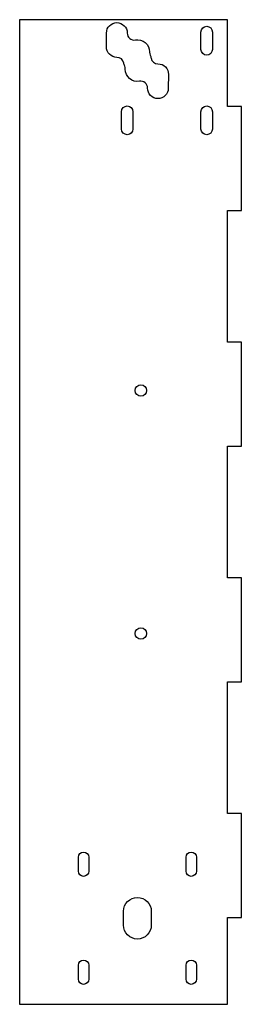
# Model space of a CAD drawing. Header units: millimetres. Extents: x -60 to 4, y 0 to 284.
import ezdxf

# ---------------------------------------------------------------- set-up
doc = ezdxf.new("R2010")
doc.units = ezdxf.units.MM

msp = doc.modelspace()

# ---------------------------------------------------------------- linework, layer by layer
msp.add_lwpolyline([(4, 258.58), (0, 258.58), (0, 283.58), (-60, 283.58), (-60, 0), (0, 0), (0, 25), (4, 25), (4, 55), (0, 55), (0, 92.86), (4, 92.86), (4, 122.86), (0, 122.86), (0, 160.72), (4, 160.72), (4, 190.72), (0, 190.72), (0, 228.58), (4, 228.58)], close=True)
for points in [[(-29.94, 271.08, 0.365025), (-31.92, 272.73, -0.416213), (-34.94, 275.73), (-34.94, 279.73, -1), (-28.94, 279.73), (-28.94, 279.71, 0.465445), (-26.6, 277.74, -0.465445), (-22.5, 274.29), (-22.5, 274.19, 0.103148), (-22.33, 273.39, -0.058454), (-22.06, 272.5, 0.366072), (-20.07, 270.85, -0.419973), (-17.04, 267.82), (-17.08, 263.82, -0.997163), (-23.08, 263.86, 0.465474), (-25.41, 265.84, -0.46442), (-29.5, 269.29), (-29.5, 269.39, 0.103148), (-29.67, 270.19, -0.058443)], [(-7.65, 280.02, -1), (-4.35, 280.02), (-4.35, 275.02, -1), (-7.65, 275.02)], [(-30.59, 257.08, -1), (-27.29, 257.08), (-27.29, 252.08, -1), (-30.59, 252.08)], [(-4.35, 257.08), (-4.35, 252.08, -1), (-7.65, 252.08), (-7.65, 257.08, -1)], [(-43.05, 38.34), (-43.05, 42.34, -1), (-40.05, 42.34), (-40.05, 38.34, -1)], [(-11.95, 38.34), (-11.95, 42.34, -1), (-8.95, 42.34), (-8.95, 38.34, -1)], [(-30, 22.79), (-30, 26.79, -1), (-22, 26.79), (-22, 22.79, -1)], [(-43.05, 7.24), (-43.05, 11.24, -1), (-40.05, 11.24), (-40.05, 7.24, -1)], [(-11.95, 7.24), (-11.95, 11.24, -1), (-8.95, 11.24), (-8.95, 7.24, -1)]]:
    msp.add_lwpolyline(points, format="xyb", close=True)
for centre in [(-25, 176.79), (-25, 106.79)]:
    msp.add_circle(centre, 1.65)

doc.saveas('drawing.dxf')
